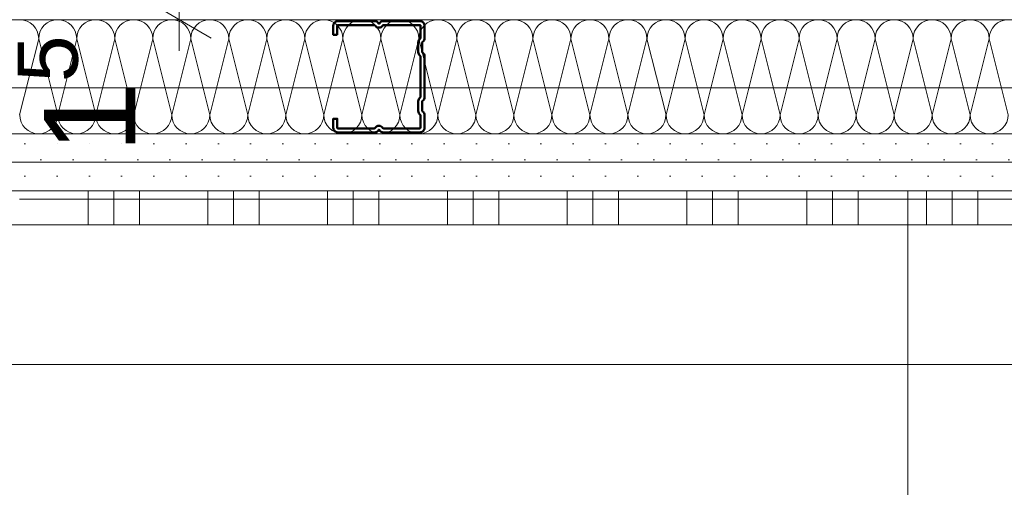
# Model space of a CAD drawing. Header units: metres. Extents: x -3.5 to 65.3, y -10.9 to 16.7.
# Tile 136 of 213: x 44.1 to 44.532, y 3.59 to 3.795. Entities that reach past the tile are written whole.
import ezdxf

# ---------------------------------------------------------------- set-up
doc = ezdxf.new("R2010")
doc.units = ezdxf.units.M
doc.header["$MEASUREMENT"] = 0
doc.linetypes.add('Wipeout_Contour', pattern=[1, 0, -1])
for name, color, linetype in [('102 - Bemaßung_ Beschriftung.Detail_ Ausschnitt', 7, 'Continuous'), ('654 - Abdeckung.Wand Belag', 7, 'Continuous'), ('660 - Unterkonstruktion.Trockenbau', 7, 'Continuous'), ('Neubau_606 - Struktur.Wand Innen Ausbau', 7, 'Continuous'), ('Neubau_650 - Abdeckung.Fußboden Aufbau', 7, 'Continuous')]:
    doc.layers.add(name, color=color, linetype=linetype)
doc.styles.add('ERSTELLTER_STIL_1', font='txt')
doc.dimstyles.new('ERSTELLTER_STIL__1', dxfattribs={"dimtxt": 0.04, "dimasz": 0.02128, "dimexe": 0.18, "dimexo": 0.0625, "dimgap": 0, "dimtad": 1, "dimtih": 1, "dimtoh": 1, "dimzin": 0, "dimdsep": 46, "dimtxsty": 'ERSTELLTER_STIL_1', "dimblk": 'ARROWHEAD_2', "dimblk1": 'ARROWHEAD_2', "dimblk2": 'ARROWHEAD_2', "dimcen": 0.09, "dimse1": 1, "dimse2": 1, "dimclrd": 7, "dimclre": 7, "dimclrt": 7, "dimazin": 0, "dimtfac": 1, "dimtdec": 4, "dimtmove": 0, "dimatfit": 3, "dimfxl": 1, "dimtolj": 1, "dimtzin": 0, "dimarcsym": 0})
doc.dimstyles.new('ERSTELLTER_STIL__3', dxfattribs={"dimtxt": 0.04, "dimasz": 0.02128, "dimexe": 0.18, "dimexo": 0.0625, "dimgap": 0, "dimtad": 1, "dimzin": 0, "dimdsep": 46, "dimtxsty": 'ERSTELLTER_STIL_1', "dimblk": 'ARROWHEAD_2', "dimblk1": 'ARROWHEAD_2', "dimblk2": 'ARROWHEAD_2', "dimcen": 0.09, "dimse1": 1, "dimse2": 1, "dimclrd": 7, "dimclre": 7, "dimclrt": 7, "dimazin": 0, "dimtfac": 1, "dimtdec": 4, "dimtmove": 0, "dimatfit": 3, "dimfxl": 1, "dimtolj": 1, "dimtzin": 0, "dimarcsym": 0})
doc.dimstyles.new('ERSTELLTER_STIL__5', dxfattribs={"dimtxt": 0.04, "dimasz": 0.02128, "dimexe": 0.18, "dimexo": 0.0625, "dimgap": 0, "dimtad": 1, "dimtih": 1, "dimtoh": 1, "dimzin": 0, "dimdsep": 46, "dimtxsty": 'ERSTELLTER_STIL_1', "dimblk": 'ARROWHEAD_2', "dimblk1": 'ARROWHEAD_2', "dimblk2": 'ARROWHEAD_2', "dimcen": 0.09, "dimclrd": 7, "dimclre": 7, "dimclrt": 7, "dimazin": 0, "dimtfac": 1, "dimtdec": 4, "dimtmove": 0, "dimatfit": 3, "dimfxl": 1, "dimtolj": 1, "dimtzin": 0, "dimarcsym": 0})
doc.dimstyles.new('ERSTELLTER_STIL__6', dxfattribs={"dimtxt": 0.04, "dimasz": 0.02128, "dimexe": 0.18, "dimexo": 0.0625, "dimgap": 0, "dimtad": 1, "dimzin": 0, "dimdsep": 46, "dimtxsty": 'ERSTELLTER_STIL_1', "dimblk": 'ARROWHEAD_2', "dimblk1": 'ARROWHEAD_2', "dimblk2": 'ARROWHEAD_2', "dimcen": 0.09, "dimclrd": 7, "dimclre": 7, "dimclrt": 7, "dimazin": 0, "dimtfac": 1, "dimtdec": 4, "dimtmove": 0, "dimatfit": 3, "dimfxl": 1, "dimtolj": 1, "dimtzin": 0, "dimarcsym": 0})
pattern_1 = [(45, (0, 0), (-0.0070710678, 0.0070710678), [0, -0.01])]

# ---------------------------------------------------------------- blocks, each defined once
blk = doc.blocks.new('*X90')
at = {"layer": 'Neubau_606 - Struktur.Wand Innen Ausbau', "color": 7, "linetype": 'Continuous', "lineweight": 5}
for p, q in [((44.1, 3.75333), (44.10834, 3.78666)), ((44.11667, 3.75333), (44.10834, 3.78666)), ((44.11667, 3.75333), (44.125, 3.78666)), ((44.13334, 3.75333), (44.125, 3.78666)), ((44.13334, 3.75333), (44.14167, 3.78666)), ((44.15, 3.75333), (44.14167, 3.78666)), ((44.15, 3.75333), (44.15834, 3.78666)), ((44.16667, 3.75333), (44.15834, 3.78666)), ((44.16667, 3.75333), (44.175, 3.78666)), ((44.18334, 3.75333), (44.175, 3.78666)), ((44.18334, 3.75333), (44.19167, 3.78666)), ((44.2, 3.75333), (44.19167, 3.78666)), ((44.2, 3.75333), (44.20834, 3.78666)), ((44.21667, 3.75333), (44.20834, 3.78666)), ((44.21667, 3.75333), (44.225, 3.78666)), ((44.23334, 3.75333), (44.225, 3.78666)), ((44.23334, 3.75333), (44.24167, 3.78666)), ((44.25, 3.75333), (44.24167, 3.78666)), ((44.25, 3.75333), (44.25834, 3.78666)), ((44.26667, 3.75333), (44.25834, 3.78666)), ((44.26667, 3.75333), (44.275, 3.78666)), ((44.28334, 3.75333), (44.275, 3.78666)), ((44.28334, 3.75333), (44.29167, 3.78666)), ((44.3, 3.75333), (44.29167, 3.78666)), ((44.3, 3.75333), (44.30834, 3.78666)), ((44.31667, 3.75333), (44.30834, 3.78666)), ((44.31667, 3.75333), (44.325, 3.78666)), ((44.33334, 3.75333), (44.325, 3.78666)), ((44.33334, 3.75333), (44.34167, 3.78666)), ((44.35, 3.75333), (44.34167, 3.78666)), ((44.35, 3.75333), (44.35834, 3.78666)), ((44.36667, 3.75333), (44.35834, 3.78666)), ((44.36667, 3.75333), (44.375, 3.78666)), ((44.38334, 3.75333), (44.375, 3.78666)), ((44.38334, 3.75333), (44.39167, 3.78666)), ((44.4, 3.75333), (44.39167, 3.78666)), ((44.4, 3.75333), (44.40834, 3.78666)), ((44.41667, 3.75333), (44.40834, 3.78666)), ((44.41667, 3.75333), (44.425, 3.78666)), ((44.43334, 3.75333), (44.425, 3.78666)), ((44.43334, 3.75333), (44.44167, 3.78666)), ((44.45, 3.75333), (44.44167, 3.78666)), ((44.45, 3.75333), (44.45834, 3.78666)), ((44.46667, 3.75333), (44.45834, 3.78666)), ((44.46667, 3.75333), (44.475, 3.78666)), ((44.48334, 3.75333), (44.475, 3.78666)), ((44.48334, 3.75333), (44.49167, 3.78666)), ((44.5, 3.75333), (44.49167, 3.78666)), ((44.5, 3.75333), (44.50834, 3.78666)), ((44.51667, 3.75333), (44.50834, 3.78666)), ((44.51667, 3.75333), (44.525, 3.78666)), ((44.53334, 3.75333), (44.525, 3.78666))]:
    blk.add_line(p, q, dxfattribs=at)
for centre, start, end in [((44.1, 3.78666), 360, 90), ((44.11667, 3.78666), 90, 180), ((44.11667, 3.78666), 360, 90), ((44.13334, 3.78666), 90, 180), ((44.13334, 3.78666), 360, 90), ((44.15, 3.78666), 90, 180), ((44.15, 3.78666), 360, 90), ((44.16667, 3.78666), 90, 180), ((44.16667, 3.78666), 360, 90), ((44.18334, 3.78666), 90, 180), ((44.18334, 3.78666), 360, 90), ((44.2, 3.78666), 90, 180), ((44.2, 3.78666), 360, 90), ((44.21667, 3.78666), 90, 180), ((44.21667, 3.78666), 360, 90), ((44.23334, 3.78666), 90, 180), ((44.23334, 3.78666), 360, 90), ((44.25, 3.78666), 90, 180), ((44.25, 3.78666), 360, 90), ((44.26667, 3.78666), 90, 180), ((44.26667, 3.78666), 360, 90), ((44.28334, 3.78666), 90, 180), ((44.28334, 3.78666), 360, 90), ((44.3, 3.78666), 90, 180), ((44.3, 3.78666), 360, 90), ((44.31667, 3.78666), 90, 180), ((44.31667, 3.78666), 360, 90), ((44.33334, 3.78666), 90, 180), ((44.33334, 3.78666), 360, 90), ((44.35, 3.78666), 90, 180), ((44.35, 3.78666), 360, 90), ((44.36667, 3.78666), 90, 180), ((44.36667, 3.78666), 360, 90), ((44.38334, 3.78666), 90, 180), ((44.38334, 3.78666), 360, 90), ((44.4, 3.78666), 90, 180), ((44.4, 3.78666), 360, 90), ((44.41667, 3.78666), 90, 180), ((44.41667, 3.78666), 360, 90), ((44.43334, 3.78666), 90, 180), ((44.43334, 3.78666), 360, 90), ((44.45, 3.78666), 90, 180), ((44.45, 3.78666), 360, 90), ((44.46667, 3.78666), 90, 180), ((44.46667, 3.78666), 360, 90), ((44.48334, 3.78666), 90, 180), ((44.48334, 3.78666), 360, 90), ((44.5, 3.78666), 90, 180), ((44.5, 3.78666), 360, 90), ((44.51667, 3.78666), 90, 180), ((44.51667, 3.78666), 360, 90), ((44.53334, 3.78666), 90, 180), ((44.10834, 3.75333), 180, 270), ((44.10834, 3.75333), 270, 360), ((44.125, 3.75333), 180, 270), ((44.125, 3.75333), 270, 360), ((44.14167, 3.75333), 180, 270), ((44.14167, 3.75333), 270, 360), ((44.15834, 3.75333), 180, 270), ((44.15834, 3.75333), 270, 360), ((44.175, 3.75333), 180, 270), ((44.175, 3.75333), 270, 360), ((44.19167, 3.75333), 180, 270), ((44.19167, 3.75333), 270, 360), ((44.20834, 3.75333), 180, 270), ((44.20834, 3.75333), 270, 360), ((44.225, 3.75333), 180, 270), ((44.225, 3.75333), 270, 360), ((44.24167, 3.75333), 180, 270), ((44.24167, 3.75333), 270, 360), ((44.25834, 3.75333), 180, 270), ((44.25834, 3.75333), 270, 360), ((44.275, 3.75333), 180, 270), ((44.275, 3.75333), 270, 360), ((44.29167, 3.75333), 180, 270), ((44.29167, 3.75333), 270, 360), ((44.30834, 3.75333), 180, 270), ((44.30834, 3.75333), 270, 360), ((44.325, 3.75333), 180, 270), ((44.325, 3.75333), 270, 360), ((44.34167, 3.75333), 180, 270), ((44.34167, 3.75333), 270, 360), ((44.35834, 3.75333), 180, 270), ((44.35834, 3.75333), 270, 360), ((44.375, 3.75333), 180, 270), ((44.375, 3.75333), 270, 360), ((44.39167, 3.75333), 180, 270), ((44.39167, 3.75333), 270, 360), ((44.40834, 3.75333), 180, 270), ((44.40834, 3.75333), 270, 360), ((44.425, 3.75333), 180, 270), ((44.425, 3.75333), 270, 360), ((44.44167, 3.75333), 180, 270), ((44.44167, 3.75333), 270, 360), ((44.45834, 3.75333), 180, 270), ((44.45834, 3.75333), 270, 360), ((44.475, 3.75333), 180, 270), ((44.475, 3.75333), 270, 360), ((44.49167, 3.75333), 180, 270), ((44.49167, 3.75333), 270, 360), ((44.50834, 3.75333), 180, 270), ((44.50834, 3.75333), 270, 360), ((44.525, 3.75333), 180, 270), ((44.525, 3.75333), 270, 360)]:
    blk.add_arc(centre, 0.00833, start, end, dxfattribs=at)
blk = doc.blocks.new('*X126')
at = {"layer": '654 - Abdeckung.Wand Belag', "color": 7, "linetype": 'Continuous', "lineweight": 5}
for p, q in [((44.13, 3.72), (44.13, 3.705)), ((44.14125, 3.72), (44.14125, 3.705)), ((44.1525, 3.72), (44.1525, 3.705)), ((44.1825, 3.72), (44.1825, 3.705)), ((44.19375, 3.72), (44.19375, 3.705)), ((44.205, 3.72), (44.205, 3.705)), ((44.235, 3.72), (44.235, 3.705)), ((44.24625, 3.72), (44.24625, 3.705)), ((44.2575, 3.72), (44.2575, 3.705)), ((44.2875, 3.72), (44.2875, 3.705)), ((44.29875, 3.72), (44.29875, 3.705)), ((44.31, 3.72), (44.31, 3.705)), ((44.34, 3.72), (44.34, 3.705)), ((44.35125, 3.72), (44.35125, 3.705)), ((44.3625, 3.72), (44.3625, 3.705)), ((44.3925, 3.72), (44.3925, 3.705)), ((44.40375, 3.72), (44.40375, 3.705)), ((44.415, 3.72), (44.415, 3.705)), ((44.445, 3.72), (44.445, 3.705)), ((44.45625, 3.72), (44.45625, 3.705)), ((44.4675, 3.72), (44.4675, 3.705)), ((44.4975, 3.72), (44.4975, 3.705)), ((44.50875, 3.72), (44.50875, 3.705)), ((44.52, 3.72), (44.52, 3.705)), ((44.1, 3.71625), (44.1525, 3.71625)), ((44.1525, 3.71625), (44.205, 3.71625)), ((44.205, 3.71625), (44.2575, 3.71625)), ((44.2575, 3.71625), (44.31, 3.71625)), ((44.31, 3.71625), (44.3625, 3.71625)), ((44.3625, 3.71625), (44.415, 3.71625)), ((44.415, 3.71625), (44.4675, 3.71625)), ((44.4675, 3.71625), (44.52, 3.71625)), ((44.52, 3.71625), (44.5725, 3.71625)), ((44.1, 3.705), (44.1525, 3.705)), ((44.1525, 3.705), (44.205, 3.705)), ((44.205, 3.705), (44.2575, 3.705)), ((44.2575, 3.705), (44.31, 3.705)), ((44.31, 3.705), (44.3625, 3.705)), ((44.3625, 3.705), (44.415, 3.705)), ((44.415, 3.705), (44.4675, 3.705)), ((44.4675, 3.705), (44.52, 3.705)), ((44.52, 3.705), (44.5725, 3.705))]:
    blk.add_line(p, q, dxfattribs=at)
blk = doc.blocks.new('*D215')
at = {"layer": '102 - Bemaßung_ Beschriftung.Detail_ Ausschnitt', "color": 7, "linetype": 'Continuous', "lineweight": 5}
for p, q in [((44.61499, 3.72), (44.61499, 3.73369)), ((44.62899, 3.71192), (44.60099, 3.72808)), ((44.63599, 3.72), (44.59399, 3.72)), ((44.61499, 2.78998), (44.61499, 3.72)), ((44.60099, 2.79806), (44.62899, 2.78189)), ((44.63599, 2.78998), (44.59399, 2.78998))]:
    blk.add_line(p, q, dxfattribs=at)
at = {"layer": '102 - Bemaßung_ Beschriftung.Detail_ Ausschnitt', "color": 7, "lineweight": 5, "insert": (44.60699, 3.22463), "char_height": 0.04, "attachment_point": 7, "rotation": 90, "style": 'ERSTELLTER_STIL_1'}
blk.add_mtext('\\A1;{\\pql;\\fArial|b0|i0|c0|p38;93}', dxfattribs=at)
blk = doc.blocks.new('ARROWHEAD_2')
at = {"color": 0, "linetype": 'Continuous', "lineweight": 0}
for p, q in [((-0.378, -0.655), (0.378, 0.655)), ((0, 0), (-1, 0))]:
    blk.add_line(p, q, dxfattribs=at)
blk = doc.blocks.new('*D283')
at = {"layer": '102 - Bemaßung_ Beschriftung.Detail_ Ausschnitt', "color": 7, "linetype": 'Continuous', "lineweight": 5}
for p, q in [((44.71499, 3.72), (44.71499, 3.73369)), ((44.72899, 3.71191), (44.70099, 3.72808)), ((44.73599, 3.72), (44.69399, 3.72)), ((44.71499, 3.25498), (44.71499, 3.72)), ((44.70099, 3.26306), (44.72899, 3.24689)), ((44.73599, 3.25498), (44.69399, 3.25498))]:
    blk.add_line(p, q, dxfattribs=at)
at = {"layer": '102 - Bemaßung_ Beschriftung.Detail_ Ausschnitt', "color": 7, "lineweight": 5, "insert": (44.70765, 3.44712), "char_height": 0.04, "attachment_point": 7, "rotation": 90, "style": 'ERSTELLTER_STIL_1'}
blk.add_mtext('\\A1;{\\pql;\\fArial|b0|i0|c0|p38;46\\fArial|b0|i0|c0|p38;\\A1{\\H.66x;\\S5^  ;}}', dxfattribs=at)
blk = doc.blocks.new('*D346')
at = {"layer": '102 - Bemaßung_ Beschriftung.Detail_ Ausschnitt', "color": 7, "linetype": 'Continuous', "lineweight": 5}
for p, q in [((44.15599, 3.81808), (44.18399, 3.80192)), ((44.16999, 3.795), (44.16999, 3.81)), ((44.15599, 3.80308), (44.18399, 3.78692)), ((44.19099, 3.795), (44.14899, 3.795)), ((44.16999, 3.78131), (44.16999, 3.795))]:
    blk.add_line(p, q, dxfattribs=at)
at = {"layer": '102 - Bemaßung_ Beschriftung.Detail_ Ausschnitt', "color": 7, "lineweight": 5, "insert": (44.16242, 3.73652), "char_height": 0.04, "attachment_point": 7, "rotation": 90, "style": 'ERSTELLTER_STIL_1'}
blk.add_mtext('\\A1;{\\pql;\\fArial|b0|i0|c0|p38;1\\fArial|b0|i0|c0|p38;\\A1{\\H.66x;\\S5^  ;}}', dxfattribs=at)
blk = doc.blocks.new('*D370')
at = {"layer": '102 - Bemaßung_ Beschriftung.Detail_ Ausschnitt', "color": 7, "linetype": 'Continuous', "lineweight": 5}
for p, q in [((44.63499, 4.88882), (44.63499, 4.93082)), ((44.45307, 4.92382), (44.43691, 4.89582)), ((44.64307, 4.92382), (44.6269, 4.89582)), ((44.44499, 4.90982), (44.63499, 4.90982))]:
    blk.add_line(p, q, dxfattribs=at)
at = {"layer": '102 - Bemaßung_ Beschriftung.Detail_ Ausschnitt', "color": 7, "lineweight": 5, "insert": (44.50963, 4.91782), "char_height": 0.04, "attachment_point": 7, "style": 'ERSTELLTER_STIL_1'}
blk.add_mtext('\\A1;{\\pql;\\fArial|b0|i0|c0|p38;19}', dxfattribs=at)
blk = doc.blocks.new('*D416')
at = {"layer": '102 - Bemaßung_ Beschriftung.Detail_ Ausschnitt', "color": 7, "linetype": 'Continuous', "lineweight": 5}
for p, q in [((43.96499, 0.9763), (43.96499, 1.0183)), ((44.48897, 0.9763), (44.48897, 1.0183)), ((43.97307, 1.0113), (43.95691, 0.9833)), ((44.49705, 1.0113), (44.48088, 0.9833)), ((43.9513, 0.9973), (43.96499, 0.9973)), ((43.96499, 0.9973), (44.48897, 0.9973))]:
    blk.add_line(p, q, dxfattribs=at)
at = {"layer": '102 - Bemaßung_ Beschriftung.Detail_ Ausschnitt', "color": 7, "lineweight": 5, "insert": (44.18661, 1.00464), "char_height": 0.04, "attachment_point": 7, "style": 'ERSTELLTER_STIL_1'}
blk.add_mtext('\\A1;{\\pql;\\fArial|b0|i0|c0|p38;52\\fArial|b0|i0|c0|p38;\\A1{\\H.66x;\\S4^  ;}}', dxfattribs=at)
blk = doc.blocks.new('*D444')
at = {"layer": '102 - Bemaßung_ Beschriftung.Detail_ Ausschnitt', "color": 7, "linetype": 'Continuous', "lineweight": 5}
for p, q in [((43.74499, 3.89), (43.74499, 4.04533)), ((47.27, 4.00333), (47.27, 4.04533)), ((43.75307, 4.03833), (43.73691, 4.01033)), ((47.27808, 4.03833), (47.26192, 4.01033)), ((43.7313, 4.02433), (43.74499, 4.02433)), ((43.74499, 4.02433), (47.27, 4.02433))]:
    blk.add_line(p, q, dxfattribs=at)
at = {"color": 254, "linetype": 'Wipeout_Contour', "lineweight": 0, "ltscale": 182.760852}
blk.add_wipeout([(45.43677, 4.02483), (45.57822, 4.02483), (45.57822, 4.07983), (45.43677, 4.07983)], dxfattribs=at).dxf.layer = '102 - Bemaßung_ Beschriftung.Detail_ Ausschnitt'
at = {"layer": '102 - Bemaßung_ Beschriftung.Detail_ Ausschnitt', "color": 7, "lineweight": 5, "insert": (45.44427, 4.02457), "char_height": 0.04, "attachment_point": 7, "style": 'ERSTELLTER_STIL_1'}
blk.add_mtext('\\A1;{\\pql;\\fArial|b0|i0|c0|p38;3,52\\fArial|b0|i0|c0|p38;\\A1{\\H.66x;\\S5^  ;}}', dxfattribs=at)
blk = doc.blocks.new('*D447')
at = {"layer": '102 - Bemaßung_ Beschriftung.Detail_ Ausschnitt', "color": 7, "linetype": 'Continuous', "lineweight": 5}
for p, q in [((43.74499, 3.74406), (43.74499, 3.89)), ((47.27, 3.74406), (47.27, 3.78606)), ((43.75307, 3.77906), (43.73691, 3.75106)), ((47.27808, 3.77906), (47.26192, 3.75106)), ((40.165, 3.76506), (43.74499, 3.76506)), ((43.74499, 3.76506), (47.27, 3.76506))]:
    blk.add_line(p, q, dxfattribs=at)
at = {"color": 254, "linetype": 'Wipeout_Contour', "lineweight": 0, "ltscale": 182.671817}
blk.add_wipeout([(45.43677, 3.76556), (45.57822, 3.76556), (45.57822, 3.82056), (45.43677, 3.82056)], dxfattribs=at).dxf.layer = '102 - Bemaßung_ Beschriftung.Detail_ Ausschnitt'
at = {"layer": '102 - Bemaßung_ Beschriftung.Detail_ Ausschnitt', "color": 7, "lineweight": 5, "insert": (45.44427, 3.7653), "char_height": 0.04, "attachment_point": 7, "style": 'ERSTELLTER_STIL_1'}
blk.add_mtext('\\A1;{\\pql;\\fArial|b0|i0|c0|p38;3,52\\fArial|b0|i0|c0|p38;\\A1{\\H.66x;\\S5^  ;}}', dxfattribs=at)
blk = doc.blocks.new('*D451')
at = {"layer": '102 - Bemaßung_ Beschriftung.Detail_ Ausschnitt', "color": 7, "linetype": 'Continuous', "lineweight": 5}
for p, q in [((47.27, 3.37988), (47.27, 3.42188)), ((43.97307, 3.41488), (43.95691, 3.38688)), ((47.26192, 3.38688), (47.27808, 3.41488)), ((43.96499, 3.40088), (47.27, 3.40088)), ((47.27, 3.40088), (47.28369, 3.40088))]:
    blk.add_line(p, q, dxfattribs=at)
at = {"color": 254, "linetype": 'Wipeout_Contour', "lineweight": 0, "ltscale": 182.995366}
blk.add_wipeout([(45.54677, 3.40138), (45.68822, 3.40138), (45.68822, 3.45638), (45.54677, 3.45638)], dxfattribs=at).dxf.layer = '102 - Bemaßung_ Beschriftung.Detail_ Ausschnitt'
at = {"layer": '102 - Bemaßung_ Beschriftung.Detail_ Ausschnitt', "color": 7, "lineweight": 5, "insert": (45.55427, 3.40111), "char_height": 0.04, "attachment_point": 7, "style": 'ERSTELLTER_STIL_1'}
blk.add_mtext('\\A1;{\\pql;\\fArial|b0|i0|c0|p38;3,30\\fArial|b0|i0|c0|p38;\\A1{\\H.66x;\\S5^  ;}}', dxfattribs=at)
blk = doc.blocks.new('*D454')
at = {"layer": '102 - Bemaßung_ Beschriftung.Detail_ Ausschnitt', "color": 7, "linetype": 'Continuous', "lineweight": 5}
for p, q in [((43.46496, 4.06808), (43.49296, 4.05192)), ((44.36999, 4.06), (43.45796, 4.06)), ((43.47896, 3.72), (43.47896, 4.06)), ((43.46496, 3.72808), (43.49296, 3.71192)), ((43.96499, 3.72), (43.45796, 3.72))]:
    blk.add_line(p, q, dxfattribs=at)
at = {"color": 254, "linetype": 'Wipeout_Contour', "lineweight": 0, "ltscale": 174.510208}
blk.add_wipeout([(43.47846, 3.85215), (43.47846, 3.92785), (43.42346, 3.92785), (43.42346, 3.85215)], dxfattribs=at).dxf.layer = '102 - Bemaßung_ Beschriftung.Detail_ Ausschnitt'
at = {"layer": '102 - Bemaßung_ Beschriftung.Detail_ Ausschnitt', "color": 7, "lineweight": 5, "insert": (43.47096, 3.85965), "char_height": 0.04, "attachment_point": 7, "rotation": 90, "style": 'ERSTELLTER_STIL_1'}
blk.add_mtext('\\A1;{\\pql;\\fArial|b0|i0|c0|p38;34}', dxfattribs=at)

msp = doc.modelspace()

# ---------------------------------------------------------------- hatches: boundary and pattern name
at = {"layer": 'Neubau_606 - Struktur.Wand Innen Ausbau', "linetype": 'Continuous', "lineweight": 0, "true_color": 0x000000}
h = msp.add_hatch(dxfattribs=at)
h.set_pattern_fill('Gips_0001', color=18, style=0, pattern_type=2)
h.set_pattern_definition(pattern_1)
h.paths.add_polyline_path([(44.68499, 3.745), (43.95249, 3.745), (43.95249, 3.7325), (44.68499, 3.7325)])
h = msp.add_hatch(dxfattribs=at)
h.set_pattern_fill('Gips_0001', color=18, style=0, pattern_type=2)
h.set_pattern_definition(pattern_1)
h.paths.add_polyline_path([(44.69749, 3.7325), (43.96499, 3.7325), (43.96499, 3.72), (44.69749, 3.72)])
at = {"layer": 'Neubau_650 - Abdeckung.Fußboden Aufbau', "linetype": 'Continuous', "lineweight": 13, "true_color": 0xafafaf}
h = msp.add_hatch(dxfattribs=at)
h.set_pattern_fill('Raster_60x60_Fuge_2mm_0001', color=253, style=0, pattern_type=2)
h.set_pattern_definition([(0, (46.29497, 3.6435), (0, 0.602), []), (90, (46.29497, 3.6435), (-0.602, 0), [])])
h.paths.add_polyline_path([(47.27, 3.72), (43.96499, 3.72), (43.96499, 0.49), (44.20999, 0.49), (44.20999, 0.255), (47.16999, 0.255), (47.16999, 0.70998), (47.27, 0.70998)])

# ---------------------------------------------------------------- linework, layer by layer
at = {"layer": '654 - Abdeckung.Wand Belag', "color": 7, "linetype": 'Continuous', "lineweight": 5, "flags": 128}
for points in [[(45.82999, 3.72), (43.96499, 3.72)], [(43.97999, 3.705), (45.82999, 3.705)]]:
    msp.add_lwpolyline(points, dxfattribs=at)
at = {"layer": 'Neubau_606 - Struktur.Wand Innen Ausbau', "color": 1, "linetype": 'Continuous', "lineweight": 5}
for p, q in [((43.93999, 3.745), (44.63499, 3.745)), ((43.95249, 3.7325), (44.68499, 3.7325))]:
    msp.add_line(p, q, dxfattribs=at)
at = {"layer": 'Neubau_606 - Struktur.Wand Innen Ausbau', "color": 1, "linetype": 'Continuous', "lineweight": 5, "flags": 128}
for points in [[(44.63499, 3.795), (43.93999, 3.795)], [(43.96499, 3.72), (44.69749, 3.72)]]:
    msp.add_lwpolyline(points, dxfattribs=at)
at = {"layer": 'Neubau_650 - Abdeckung.Fußboden Aufbau', "color": 1, "linetype": 'Continuous', "lineweight": 13, "flags": 128}
msp.add_lwpolyline([(47.27, 3.72), (47.27, 0.70998), (47.16999, 0.70998), (47.16999, 0.255), (44.20999, 0.255), (44.20999, 0.49), (43.96499, 0.49), (43.96499, 3.72), (45.85999, 3.72)], dxfattribs=at)

# ---------------------------------------------------------------- block references
at = {"layer": '654 - Abdeckung.Wand Belag', "color": 7, "lineweight": 5}
msp.add_blockref('*X126', (0, 0), dxfattribs=at)
at = {"layer": 'Neubau_606 - Struktur.Wand Innen Ausbau', "color": 1, "lineweight": 13}
msp.add_blockref('*X90', (0, 0), dxfattribs=at)

# ---------------------------------------------------------------- dimensions: what is measured, and where the dimension line sits
at = {"layer": '102 - Bemaßung_ Beschriftung.Detail_ Ausschnitt', "color": 7, "linetype": 'Continuous', "lineweight": 5}
for base, p1, p2, picture, middle in [((44.63499, 4.90982), (44.44499, 3.985), (44.63499, 3.795), '*D370', (44.54013, 4.93782)), ((44.48897, 0.9973), (43.96499, 3.72), (44.48897, 1.83748), '*D416', (44.27112, 1.0253))]:
    dim = msp.add_linear_dim(base=base, p1=p1, p2=p2, dimstyle='ERSTELLTER_STIL__1', dxfattribs=at)
    dim.commit()
    dim.dimension.update_dxf_attribs({"geometry": picture, "text_midpoint": middle, "dimtype": 160})
for base, p1, p2, picture, middle in [((44.169988, 3.809999), (43.86499, 3.794998), (43.569988, 3.809999), '*D346', (44.141988, 3.805789)), ((44.61499, 3.72), (43.96498, 2.78998), (43.96499, 3.72), '*D215', (44.58699, 3.25513)), ((44.71499, 3.72), (44.52999, 3.25498), (44.70999, 3.72), '*D283', (44.68699, 3.53163))]:
    dim = msp.add_linear_dim(base=base, p1=p1, p2=p2, angle=90, dimstyle='ERSTELLTER_STIL__3', dxfattribs=at)
    dim.commit()
    dim.dimension.update_dxf_attribs({"geometry": picture, "text_midpoint": middle, "dimtype": 160, "text_rotation": 90})

# ---------------------------------------------------------------- next in the draw order: dimensions: what is measured, and where the dimension line sits
dim = msp.add_linear_dim(base=(47.27, 4.02433), p1=(43.74499, 3.89), p2=(47.27, 2.97896), dimstyle='ERSTELLTER_STIL__5', dxfattribs=at)
dim.commit()
dim.dimension.update_dxf_attribs({"geometry": '*D444', "text_midpoint": (45.55024, 4.05233), "dimtype": 160})

# ---------------------------------------------------------------- next in the draw order: dimensions: what is measured, and where the dimension line sits
dim = msp.add_linear_dim(base=(47.27, 3.76506), p1=(43.74499, 3.89), p2=(47.27, 2.97896), dimstyle='ERSTELLTER_STIL__5', dxfattribs=at)
dim.commit()
dim.dimension.update_dxf_attribs({"geometry": '*D447', "text_midpoint": (45.55024, 3.79306), "dimtype": 160})

# ---------------------------------------------------------------- next in the draw order: dimensions: what is measured, and where the dimension line sits
dim = msp.add_linear_dim(base=(47.27, 3.40088), p1=(43.96499, 3.72), p2=(47.27, 2.97896), dimstyle='ERSTELLTER_STIL__5', dxfattribs=at)
dim.commit()
dim.dimension.update_dxf_attribs({"geometry": '*D451', "text_midpoint": (45.66024, 3.42888), "dimtype": 160})

# ---------------------------------------------------------------- next in the draw order: dimensions: what is measured, and where the dimension line sits
dim = msp.add_linear_dim(base=(43.47896, 4.06), p1=(43.96499, 3.72), p2=(44.36999, 4.06), angle=90, dimstyle='ERSTELLTER_STIL__6', dxfattribs=at)
dim.commit()
dim.dimension.update_dxf_attribs({"geometry": '*D454', "text_midpoint": (43.45096, 3.89014), "dimtype": 160, "text_rotation": 90})

# ---------------------------------------------------------------- next in the draw order: linework, layer by layer
at = {"layer": '660 - Unterkonstruktion.Trockenbau', "color": 7, "linetype": 'Continuous', "lineweight": 50, "flags": 128}
msp.add_lwpolyline([(44.23924, 3.7884), (44.23749, 3.7884), (44.23749, 3.7924, -0.414214), (44.23949, 3.7944), (44.25554, 3.7944, -0.267949), (44.25727, 3.7934, 0.57735), (44.25771, 3.7934, -0.267949), (44.25944, 3.7944), (44.27549, 3.7944, -0.414214), (44.27749, 3.7924), (44.27749, 3.7869, -0.250492), (44.2766, 3.78524, 0.250492), (44.27649, 3.78503), (44.27649, 3.78077, 0.250492), (44.2766, 3.78056, -0.250492), (44.27749, 3.7789), (44.27749, 3.7611, -0.250492), (44.2766, 3.75944, 0.250492), (44.27649, 3.75923), (44.27649, 3.75497, 0.250492), (44.2766, 3.75476, -0.250492), (44.27749, 3.7531), (44.27749, 3.7476, -0.414214), (44.27549, 3.7456), (44.25944, 3.7456, -0.267949), (44.25771, 3.7466, 0.57735), (44.25727, 3.7466, -0.267949), (44.25554, 3.7456), (44.23949, 3.7456, -0.414214), (44.23749, 3.7476), (44.23749, 3.7516), (44.23924, 3.7516), (44.23924, 3.7476, 0.414214), (44.23949, 3.74735), (44.25554, 3.74735, 0.267949), (44.25576, 3.74747, -0.57735), (44.25922, 3.74747, 0.267949), (44.25944, 3.74735), (44.27549, 3.74735, 0.414214), (44.27574, 3.7476), (44.27574, 3.7531, 0.250492), (44.27563, 3.75331, -0.250492), (44.27474, 3.75497), (44.27474, 3.75923, -0.250492), (44.27563, 3.76089, 0.250492), (44.27574, 3.7611), (44.27574, 3.7789, 0.250492), (44.27563, 3.77911, -0.250492), (44.27474, 3.78077), (44.27474, 3.78503, -0.250492), (44.27563, 3.78669, 0.250492), (44.27574, 3.7869), (44.27574, 3.7924, 0.414214), (44.27549, 3.79265), (44.25944, 3.79265, 0.267949), (44.25922, 3.79252, -0.57735), (44.25576, 3.79252, 0.267949), (44.25554, 3.79265), (44.23949, 3.79265, 0.414214), (44.23924, 3.7924)], format="xyb", close=True, dxfattribs=at)

doc.saveas('drawing.dxf')
